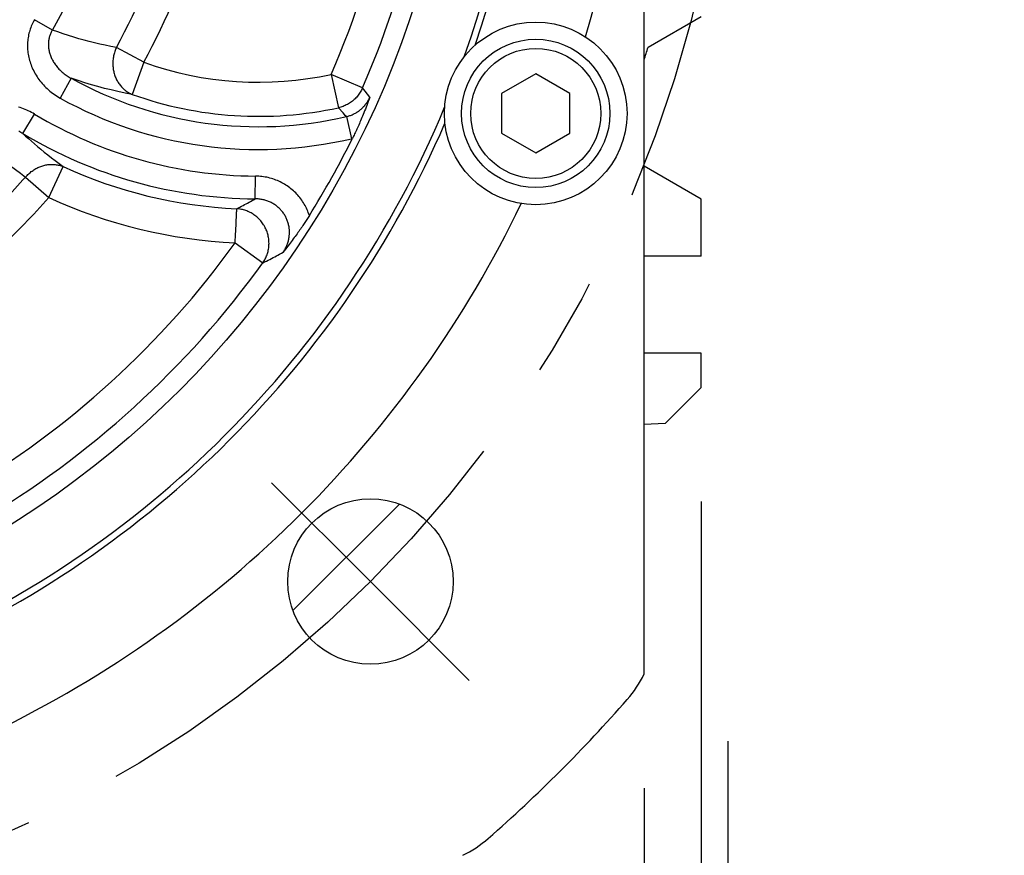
# Model space of a CAD drawing. Header units: millimetres. Extents: x 0 to 420, y 0 to 297.
# Tile 55 of 68: x 328 to 346, y 179 to 193. Entities that reach past the tile are written whole.
import ezdxf

# ---------------------------------------------------------------- set-up
doc = ezdxf.new("R2010")
doc.units = ezdxf.units.MM
doc.header["$LTSCALE"] = 23.1
doc.linetypes.add('CENTER', pattern=[0.6, 0.375, -0.075, 0.075, -0.075])
doc.layers.get('0').update_dxf_attribs({"linetype": 'CONTINUOUS'})
for name, color, linetype in [('AXIS', 7, 'CONTINUOUS'), ('COMPONENTS', 7, 'CONTINUOUS'), ('CUT', 7, 'CONTINUOUS'), ('DIMENSION', 7, 'CONTINUOUS')]:
    doc.layers.add(name, color=color, linetype=linetype)
doc.styles.get("Standard").update_dxf_attribs({"font": 'arial.ttf'})
doc.styles.add('TEXTSTYLE_4', font='gdt')
doc.dimstyles.new('DIMSTYLE_10', dxfattribs={"dimtxt": 3, "dimasz": 4, "dimexe": 0.18, "dimexo": 0.0625, "dimgap": 0.09, "dimtad": 1, "dimdec": 3, "dimlfac": 5, "dimdsep": 46, "dimtxsty": 'Standard', "dimblk": '_FILLED', "dimblk1": '_FILLED', "dimblk2": '_FILLED', "dimcen": 0.09, "dimadec": 0, "dimazin": 0, "dimtp": 0.5, "dimtm": 0.5, "dimtfac": 1, "dimtdec": 3, "dimtofl": 0, "dimtmove": 0, "dimatfit": 3, "dimldrblk": '_FILLED', "dimfxl": 1, "dimtolj": 1, "dimarcsym": 0})
doc.dimstyles.new('DIMSTYLE_13', dxfattribs={"dimtxt": 3, "dimasz": 4, "dimexe": 0.18, "dimexo": 0.0625, "dimgap": 0.09, "dimtad": 1, "dimdec": 1, "dimlfac": 5, "dimdsep": 46, "dimtxsty": 'Standard', "dimblk": '_FILLED', "dimblk1": '_FILLED', "dimblk2": '_FILLED', "dimcen": 0.09, "dimadec": 0, "dimazin": 0, "dimtp": 0.5, "dimtm": 0.5, "dimtfac": 1, "dimtdec": 1, "dimtofl": 0, "dimtmove": 0, "dimatfit": 3, "dimldrblk": '_FILLED', "dimfxl": 1, "dimtolj": 1, "dimarcsym": 0})
doc.dimstyles.new('DIMSTYLE_5', dxfattribs={"dimtxt": 3, "dimasz": 4, "dimexe": 0.18, "dimexo": 0.0625, "dimgap": 0.09, "dimtad": 1, "dimtih": 1, "dimtoh": 1, "dimdec": 3, "dimlfac": 5, "dimdsep": 46, "dimtxsty": 'Standard', "dimblk": '_FILLED', "dimblk1": '_FILLED', "dimblk2": '_FILLED', "dimcen": 0.09, "dimadec": 0, "dimazin": 0, "dimtp": 0.2, "dimtm": 0.2, "dimtfac": 1, "dimtdec": 3, "dimtofl": 0, "dimtmove": 0, "dimatfit": 3, "dimldrblk": '_FILLED', "dimfxl": 1, "dimtolj": 1, "dimarcsym": 0})

# ---------------------------------------------------------------- blocks, each defined once
blk = doc.blocks.new('_FILLED')
at = {"color": 0, "linetype": 'ByBlock'}
blk.add_solid([(0, 0), (-1, 0.1625), (-1, -0.1625)], dxfattribs=at)
blk = doc.blocks.new('*D5')
at = {"layer": 'DIMENSION', "color": 2, "linetype": 'Continuous', "transparency": 16777216}
for p, q in [((287.147, 213.377), (270.155, 213.377)), ((299.621, 207.701), (287.147, 213.377)), ((287.147, 213.377), (287.147, 213.377))]:
    blk.add_line(p, q, dxfattribs=at)
at = {"layer": 'DIMENSION', "color": 2, "linetype": 'Continuous', "transparency": 16777216, "xscale": 4, "yscale": 4, "zscale": 4, "rotation": 335.5301621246}
blk.add_blockref('_FILLED', (299.621, 207.701), dxfattribs=at)
at = {"layer": 'DIMENSION', "color": 2, "linetype": 'Continuous', "transparency": 16777216, "insert": (284.147, 217.127), "char_height": 3, "width": 10.99257, "attachment_point": 3, "line_spacing_factor": 0.9, "style": 'TEXTSTYLE_4'}
blk.add_mtext('{\\Fgdt;n}\\Farial.ttf;215', dxfattribs=at)
blk = doc.blocks.new('*D17')
at = {"layer": 'DIMENSION', "color": 2, "linetype": 'Continuous', "transparency": 16777216}
for p, q in [((299.19, 179.973), (299.19, 163.395)), ((339.19, 179.973), (339.19, 163.395)), ((299.19, 165.395), (319.19, 165.395)), ((339.19, 165.395), (319.19, 165.395))]:
    blk.add_line(p, q, dxfattribs=at)
at = {"layer": 'DIMENSION', "color": 2, "linetype": 'Continuous', "transparency": 16777216, "xscale": 4, "yscale": 4, "zscale": 4, "rotation": 180}
blk.add_blockref('_FILLED', (299.19, 165.395), dxfattribs=at)
at = {"layer": 'DIMENSION', "color": 2, "linetype": 'Continuous', "transparency": 16777216, "xscale": 4, "yscale": 4, "zscale": 4}
blk.add_blockref('_FILLED', (339.19, 165.395), dxfattribs=at)
at = {"layer": 'DIMENSION', "color": 2, "linetype": 'Continuous', "transparency": 16777216, "insert": (319.19, 169.145), "char_height": 3, "width": 11.11757, "attachment_point": 2, "line_spacing_factor": 0.9, "style": 'TEXTSTYLE_4'}
blk.add_mtext('{\\Fgdt;o}\\Farial.ttf;200', dxfattribs=at)
blk = doc.blocks.new('*D23')
at = {"color": 2, "linetype": 'Continuous', "transparency": 16777216}
for p, q in [((298.19, 185.175), (298.19, 155.395)), ((340.19, 184.995), (340.19, 155.395)), ((298.19, 157.395), (319.19, 157.395)), ((340.19, 157.395), (319.19, 157.395))]:
    blk.add_line(p, q, dxfattribs=at)
at = {"color": 2, "linetype": 'Continuous', "transparency": 16777216, "xscale": 4, "yscale": 4, "zscale": 4, "rotation": 180}
blk.add_blockref('_FILLED', (298.19, 157.395), dxfattribs=at)
at = {"color": 2, "linetype": 'Continuous', "transparency": 16777216, "xscale": 4, "yscale": 4, "zscale": 4}
blk.add_blockref('_FILLED', (340.19, 157.395), dxfattribs=at)
at = {"color": 2, "linetype": 'Continuous', "transparency": 16777216, "insert": (319.19, 161.145), "char_height": 3, "width": 11.11757, "attachment_point": 2, "line_spacing_factor": 0.9, "style": 'TEXTSTYLE_4'}
blk.add_mtext('{\\Fgdt;o}\\Farial.ttf;210', dxfattribs=at)
blk = doc.blocks.new('*D24')
at = {"color": 2, "linetype": 'Continuous', "transparency": 16777216}
for p, q in [((328.98, 241.494), (364.19, 241.494)), ((362.19, 241.494), (362.19, 209.645)), ((362.19, 177.795), (362.19, 209.645)), ((332.99, 177.795), (364.19, 177.795))]:
    blk.add_line(p, q, dxfattribs=at)
at = {"color": 2, "linetype": 'Continuous', "transparency": 16777216, "xscale": 4, "yscale": 4, "zscale": 4}
for p, rotation in [((362.19, 241.494), 90), ((362.19, 177.795), 270)]:
    blk.add_blockref('_FILLED', p, dxfattribs=dict(at, rotation=rotation))
at = {"color": 2, "linetype": 'Continuous', "transparency": 16777216, "insert": (358.44, 209.645), "char_height": 3, "width": 13.27138, "attachment_point": 2, "rotation": 90, "line_spacing_factor": 0.9}
blk.add_mtext('(318.5)', dxfattribs=at)

msp = doc.modelspace()

# ---------------------------------------------------------------- linework, layer by layer
at = {"layer": 'AXIS', "color": 7, "linetype": 'Continuous'}
for p, q in [((339.25819, 192.957), (340.19013, 193.49505)), ((340.19013, 190.29505), (339.19013, 190.8724)), ((340.19013, 189.29505), (340.19013, 190.29505)), ((334.90154, 184.94941), (333.03578, 183.08364))]:
    msp.add_line(p, q, dxfattribs=at)
at = {"layer": 'AXIS', "color": 2, "linetype": 'CENTER'}
for p, q in [((334.39292, 183.59226), (332.66051, 185.32467)), ((334.39292, 183.59226), (336.12533, 181.85985)), ((340.66201, 172.39505), (340.66201, 180.79505))]:
    msp.add_line(p, q, dxfattribs=at)
msp.add_circle((319.19013, 198.79505), 21.5, dxfattribs=at)
at = {"layer": 'AXIS', "color": 7, "linetype": 'Continuous'}
msp.add_arc((319.19013, 198.79505), 20.9, 343.125657, 343.779615, dxfattribs=at)
at = {"layer": 'COMPONENTS', "color": 7, "linetype": 'Continuous'}
for p, q in [((339.19013, 181.97335), (339.19013, 215.61676)), ((337.29013, 192.48787), (336.69013, 192.14146)), ((337.89013, 192.14146), (337.29013, 192.48787)), ((336.69013, 192.14146), (336.69013, 191.44864)), ((337.89013, 191.44864), (337.89013, 192.14146)), ((336.69013, 191.44864), (337.29013, 191.10223)), ((337.29013, 191.10223), (337.89013, 191.44864))]:
    msp.add_line(p, q, dxfattribs=at)
at = {"layer": 'COMPONENTS', "color": 9, "linetype": 'Continuous'}
for p, q in [((328.81869, 193.25686), (328.50445, 193.43761)), ((330.41939, 192.69081), (329.94163, 192.95052)), ((330.41939, 192.69081), (330.21842, 192.12789)), ((329.15066, 192.41087), (328.95743, 192.06238)), ((334.25394, 192.24069), (333.70586, 192.47916)), ((333.70586, 192.47916), (333.83296, 191.89511)), ((334.29951, 192.18354), (334.25394, 192.24069)), ((334.34198, 192.13046), (334.29951, 192.18354)), ((334.38273, 192.0797), (334.34198, 192.13046)), ((328.30309, 191.44088), (328.50796, 191.78266)), ((333.97199, 191.73929), (333.95756, 191.75542)), ((333.97199, 191.73929), (334.06262, 191.35126)), ((334.06262, 191.35126), (334.07685, 191.35469)), ((328.75777, 190.32048), (329.00702, 190.86374)), ((328.35071, 190.68104), (328.75777, 190.32048)), ((332.37405, 190.29822), (332.37696, 190.69669)), ((332.03319, 189.7292), (332.04687, 190.02382)), ((332.04687, 190.02382), (332.04901, 190.06957)), ((332.04901, 190.06957), (332.04939, 190.07749)), ((332.02381, 189.52717), (332.03101, 189.68221)), ((332.03101, 189.68221), (332.03319, 189.7292)), ((332.02381, 189.52717), (332.50838, 189.17724))]:
    msp.add_line(p, q, dxfattribs=at)
for points in [[(328.50445, 193.43761), (328.49207, 193.41541), (328.48031, 193.39282), (328.46917, 193.36985), (328.45863, 193.34647), (328.44871, 193.3227), (328.43946, 193.29861), (328.43088, 193.27421), (328.42297, 193.24948), (328.41576, 193.22451), (328.40927, 193.19928), (328.40349, 193.17382), (328.39844, 193.14818), (328.39412, 193.12239), (328.39054, 193.09642), (328.3877, 193.07035), (328.3856, 193.04418), (328.38424, 193.01789), (328.38364, 192.99151), (328.38378, 192.96503), (328.38467, 192.93846), (328.38633, 192.91181), (328.38875, 192.88507), (328.39194, 192.85827), (328.39591, 192.83144), (328.40067, 192.80459), (328.4062, 192.77772), (328.41252, 192.75089), (328.41963, 192.7241), (328.42753, 192.69736), (328.43623, 192.67072), (328.44572, 192.64418), (328.456, 192.61774), (328.46708, 192.59147), (328.47896, 192.56535), (328.49163, 192.5394), (328.5051, 192.51367), (328.51935, 192.48816), (328.53441, 192.46288), (328.55023, 192.43789), (328.56684, 192.41321), (328.58422, 192.38882), (328.60236, 192.3648), (328.62125, 192.34115), (328.6409, 192.31788), (328.66127, 192.29504), (328.68236, 192.27265), (328.70417, 192.25071), (328.72667, 192.22928), (328.74985, 192.20836), (328.77371, 192.18795), (328.79819, 192.16814), (328.82331, 192.14891), (328.84905, 192.13028), (328.87533, 192.1123), (328.90215, 192.095), (328.92952, 192.07836), (328.95743, 192.06238)], [(328.8187, 193.25686), (328.81099, 193.24365), (328.8037, 193.23017), (328.79682, 193.21643), (328.79035, 193.20245), (328.78432, 193.18823), (328.77873, 193.17379), (328.77359, 193.15913), (328.76892, 193.14428), (328.76471, 193.12925), (328.76098, 193.11406), (328.75774, 193.0987), (328.75497, 193.08322), (328.7527, 193.06763), (328.75093, 193.05193), (328.74964, 193.03613), (328.74885, 193.02025), (328.74856, 193.0043), (328.74877, 192.98827), (328.74947, 192.97216), (328.75068, 192.95598), (328.75239, 192.93973), (328.75461, 192.92341), (328.75734, 192.90705), (328.76059, 192.89064), (328.76436, 192.87419), (328.76865, 192.85773), (328.77346, 192.84127), (328.77879, 192.82482), (328.78464, 192.80839), (328.79102, 192.79199), (328.79792, 192.77563), (328.80534, 192.75934), (328.81329, 192.74311), (328.82177, 192.72696), (328.83076, 192.71091), (328.84028, 192.69496), (328.85032, 192.67913), (328.86088, 192.66344), (328.87194, 192.6479), (328.88352, 192.63252), (328.8956, 192.61732), (328.90818, 192.60232), (328.92125, 192.58752), (328.93481, 192.57296), (328.94884, 192.55863), (328.96334, 192.54456), (328.97831, 192.53075), (328.99372, 192.51724), (329.00958, 192.50402), (329.02587, 192.49111), (329.04257, 192.47854), (329.05967, 192.46631), (329.07717, 192.45444), (329.09503, 192.44295), (329.11323, 192.43186), (329.13178, 192.42116), (329.15066, 192.41087)], [(329.94163, 192.95052), (329.84242, 192.9692), (329.74511, 192.98901), (329.6497, 193.0099), (329.55674, 193.03168), (329.46565, 193.05446), (329.37472, 193.07862), (329.28375, 193.10412), (329.19293, 193.13096), (329.10112, 193.15962), (329.00796, 193.19025), (328.91382, 193.22266), (328.8187, 193.25686)], [(329.94163, 192.95052), (329.93364, 192.93267), (329.92618, 192.91458), (329.91925, 192.89627), (329.91285, 192.87773), (329.907, 192.85897), (329.9017, 192.84004), (329.89696, 192.82095), (329.89279, 192.80171), (329.88918, 192.78236), (329.88614, 192.76291), (329.88367, 192.74337), (329.88178, 192.72379), (329.88047, 192.70417), (329.87974, 192.68453), (329.87959, 192.6649), (329.88002, 192.6453), (329.88104, 192.62575), (329.88263, 192.60627), (329.8848, 192.58688), (329.88755, 192.5676), (329.89087, 192.54845), (329.89475, 192.52946), (329.89921, 192.51064), (329.90422, 192.49201), (329.90979, 192.4736), (329.9159, 192.45543), (329.92256, 192.4375), (329.92975, 192.41985), (329.93748, 192.40249), (329.94571, 192.38544), (329.95446, 192.36872), (329.96371, 192.35235), (329.97345, 192.33634), (329.98367, 192.32071), (329.99437, 192.30548), (330.00551, 192.29067), (330.0171, 192.27628), (330.02913, 192.26235), (330.04158, 192.24887), (330.05443, 192.23587), (330.06768, 192.22336), (330.0813, 192.21135), (330.09529, 192.19986), (330.10963, 192.1889), (330.1243, 192.17848), (330.13929, 192.16861), (330.15458, 192.1593), (330.17016, 192.15057), (330.186, 192.14241), (330.20209, 192.13485), (330.21842, 192.12789)], [(330.21842, 192.12789), (330.09221, 192.1521), (329.96877, 192.17813), (329.84812, 192.20585), (329.73155, 192.23475), (329.61782, 192.26497), (329.5032, 192.2975), (329.38647, 192.33279), (329.26894, 192.37056), (329.15066, 192.41087)], [(334.25394, 192.24069), (334.24516, 192.22163), (334.23576, 192.20296), (334.22573, 192.18465), (334.21505, 192.16668), (334.20373, 192.14905), (334.19182, 192.13184), (334.17932, 192.11507), (334.16623, 192.09872), (334.15259, 192.08284), (334.13841, 192.06745), (334.12369, 192.05255), (334.10847, 192.03817), (334.09276, 192.02434), (334.07658, 192.01105), (334.05994, 191.99834), (334.04288, 191.98621), (334.0254, 191.97468), (334.00753, 191.96377), (333.9893, 191.95348), (333.97072, 191.94383), (333.95182, 191.93484), (333.93262, 191.92651), (333.91315, 191.91885), (333.89342, 191.91187), (333.87346, 191.90558), (333.8533, 191.89999), (333.83296, 191.89511)], [(333.97199, 191.73929), (333.98726, 191.74303), (334.00233, 191.74714), (334.01719, 191.75161), (334.03179, 191.75643), (334.04617, 191.76158), (334.06044, 191.76711), (334.07462, 191.77303), (334.08866, 191.77933), (334.10253, 191.78598), (334.11621, 191.79298), (334.12971, 191.80034), (334.143, 191.80803), (334.15607, 191.81606), (334.16892, 191.82441), (334.18155, 191.8331), (334.19394, 191.8421), (334.2061, 191.85142), (334.21801, 191.86105), (334.22969, 191.87099), (334.2411, 191.88124), (334.25226, 191.89178), (334.26314, 191.90262), (334.27375, 191.91375), (334.28407, 191.92514), (334.2941, 191.93681), (334.30382, 191.94873), (334.31321, 191.96088), (334.32228, 191.97326), (334.33102, 191.98585), (334.33942, 191.99865), (334.34747, 192.01162), (334.35517, 192.02478), (334.36255, 192.03817), (334.36961, 192.0518), (334.37634, 192.06565), (334.38273, 192.0797)], [(328.50796, 191.78266), (328.48082, 191.79844), (328.4534, 191.81346), (328.42569, 191.82771), (328.39767, 191.84121), (328.36936, 191.85394), (328.34086, 191.86588), (328.31217, 191.87702), (328.2833, 191.88737), (328.25432, 191.8969), (328.22524, 191.90563)], [(333.89782, 191.82231), (333.84975, 191.87624), (333.83296, 191.89511)], [(333.95756, 191.75542), (333.91304, 191.80524), (333.89782, 191.82231)], [(327.47444, 191.39566), (327.53116, 191.34357), (327.59064, 191.29004), (327.65288, 191.23511), (327.7178, 191.17877), (327.78551, 191.12104), (327.85631, 191.06197), (327.93022, 191.00157), (328.00726, 190.93986), (328.08777, 190.87692), (328.17188, 190.81279), (328.25952, 190.74748), (328.35071, 190.68104)], [(328.30309, 191.44088), (328.28514, 191.45184), (328.26703, 191.46234), (328.24874, 191.47236), (328.23031, 191.48192)], [(328.30309, 191.44088), (328.3506, 191.39763), (328.39997, 191.3534), (328.45123, 191.30823), (328.50441, 191.26218), (328.55955, 191.21525), (328.61677, 191.16744), (328.6761, 191.11878), (328.7376, 191.06933), (328.80138, 191.01905), (328.86753, 190.96798), (328.93606, 190.91619), (329.00702, 190.86374)], [(328.35071, 190.68104), (328.36357, 190.69569), (328.37683, 190.70992), (328.39047, 190.72373), (328.40452, 190.73712), (328.41895, 190.75009), (328.43373, 190.76259), (328.44884, 190.77463), (328.4643, 190.7862), (328.48006, 190.79726), (328.4961, 190.80783), (328.51244, 190.81788), (328.52902, 190.82741), (328.54584, 190.8364), (328.5629, 190.84484), (328.58016, 190.85274), (328.5976, 190.86007), (328.61522, 190.86683), (328.63298, 190.87302), (328.65087, 190.87862), (328.66889, 190.88363), (328.68699, 190.88805), (328.70516, 190.89187), (328.7234, 190.89509), (328.74166, 190.8977), (328.75995, 190.8997), (328.77823, 190.90109), (328.7965, 190.90187), (328.81472, 190.90203), (328.83288, 190.90158), (328.85096, 190.90052), (328.86894, 190.89884), (328.88681, 190.89655), (328.90454, 190.89366), (328.92211, 190.89016), (328.93952, 190.88606), (328.95673, 190.88136), (328.97372, 190.87608), (328.99049, 190.8702), (329.00702, 190.86374)], [(333.32266, 190.00615), (333.31399, 190.03221), (333.30461, 190.05798), (333.29452, 190.08346), (333.28372, 190.10866), (333.27221, 190.13357), (333.26002, 190.15813), (333.24715, 190.18234), (333.23359, 190.20621), (333.21938, 190.22967), (333.20452, 190.25274), (333.18901, 190.2754), (333.17287, 190.29762), (333.15612, 190.31938), (333.13874, 190.3407), (333.12077, 190.36153), (333.10221, 190.38185), (333.08307, 190.40168), (333.06339, 190.42097), (333.04316, 190.43971), (333.02238, 190.45791), (333.00111, 190.47552), (332.97934, 190.49254), (332.95707, 190.50897), (332.93435, 190.52478), (332.91118, 190.53996), (332.88756, 190.55451), (332.86353, 190.56841), (332.83909, 190.58165), (332.81423, 190.59423), (332.78901, 190.60613), (332.76343, 190.61734), (332.73748, 190.62785), (332.71125, 190.63764), (332.68471, 190.64671), (332.65788, 190.65506), (332.63086, 190.66264), (332.60372, 190.66947), (332.57639, 190.67553), (332.54877, 190.68085), (332.52082, 190.68544), (332.49258, 190.68928), (332.46407, 190.69233), (332.4353, 190.69458), (332.40626, 190.69603), (332.37696, 190.69669)], [(332.05154, 190.12425), (332.07957, 190.13887), (332.10725, 190.15339), (332.13457, 190.16783), (332.16146, 190.18212), (332.18801, 190.19631), (332.21445, 190.21053), (332.24077, 190.22478), (332.26698, 190.23905), (332.2934, 190.25351), (332.32009, 190.26822), (332.34698, 190.28312), (332.37405, 190.29822)], [(332.86165, 189.36104), (332.87127, 189.37511), (332.88051, 189.38944), (332.88936, 189.40402), (332.89782, 189.41885), (332.90587, 189.4339), (332.9135, 189.44916), (332.9207, 189.46461), (332.92747, 189.48024), (332.9338, 189.49603), (332.93968, 189.51195), (332.94511, 189.52801), (332.95008, 189.54417), (332.95459, 189.56043), (332.95864, 189.57678), (332.96222, 189.59319), (332.96535, 189.60967), (332.968, 189.6262), (332.9702, 189.64276), (332.97192, 189.65936), (332.97319, 189.67598), (332.97398, 189.69261), (332.97431, 189.70923), (332.97417, 189.72584), (332.97356, 189.74242), (332.97249, 189.75895), (332.97095, 189.77543), (332.96895, 189.79185), (332.9665, 189.80818), (332.96358, 189.82442), (332.9602, 189.84055), (332.95638, 189.85658), (332.9521, 189.87247), (332.94738, 189.88823), (332.94221, 189.90384), (332.9366, 189.9193), (332.93056, 189.93458), (332.92408, 189.94968), (332.91718, 189.96459), (332.90986, 189.9793), (332.90212, 189.9938), (332.89397, 190.00807), (332.88541, 190.0221), (332.87645, 190.0359), (332.86711, 190.04943), (332.85737, 190.06271), (332.84725, 190.07571), (332.83676, 190.08842), (332.8259, 190.10085), (332.81468, 190.11297), (332.80311, 190.12478), (332.7912, 190.13627), (332.77895, 190.14743), (332.76638, 190.15825), (332.75349, 190.16872), (332.7403, 190.17884), (332.72681, 190.18859), (332.71304, 190.19796), (332.69898, 190.20696), (332.68466, 190.21558), (332.67008, 190.2238), (332.65524, 190.23163), (332.64015, 190.23905), (332.62483, 190.24606), (332.60929, 190.25266), (332.59353, 190.25883), (332.57758, 190.26458), (332.56145, 190.26988), (332.54514, 190.27475), (332.52871, 190.27916), (332.51219, 190.28311), (332.49557, 190.2866), (332.47875, 190.28965), (332.46173, 190.29226), (332.44454, 190.2944), (332.42717, 190.29608), (332.40961, 190.29729), (332.3919, 190.298), (332.37405, 190.29822)], [(332.04939, 190.07749), (332.05001, 190.09158), (332.05031, 190.09774), (332.05079, 190.1083)], [(332.05079, 190.1083), (332.05101, 190.1127), (332.05118, 190.11649), (332.05129, 190.11969), (332.0514, 190.12227), (332.05154, 190.12425)], [(332.50838, 189.17724), (332.51965, 189.19392), (332.53032, 189.21094), (332.5404, 189.2283), (332.5499, 189.24602), (332.5588, 189.26409), (332.56709, 189.28245), (332.57474, 189.30108), (332.58177, 189.31999), (332.58816, 189.33913), (332.59389, 189.35848), (332.59897, 189.37803), (332.60339, 189.39775), (332.60715, 189.41762), (332.61023, 189.43762), (332.61264, 189.45772), (332.61437, 189.47789), (332.61542, 189.49812), (332.6158, 189.51839), (332.61549, 189.53867), (332.6145, 189.55893), (332.61284, 189.57916), (332.6105, 189.59933), (332.60748, 189.61942), (332.60379, 189.6394), (332.59944, 189.65925), (332.59442, 189.67894), (332.58875, 189.69847), (332.58243, 189.7178), (332.57547, 189.7369), (332.56787, 189.75577), (332.55965, 189.77438), (332.55081, 189.79269), (332.54137, 189.81071), (332.53133, 189.8284), (332.52071, 189.84574), (332.50951, 189.86272), (332.49776, 189.87931), (332.48547, 189.8955), (332.47264, 189.91126), (332.4593, 189.92658), (332.44546, 189.94144), (332.43113, 189.95583), (332.41633, 189.96973), (332.40109, 189.98311), (332.38541, 189.99597), (332.36931, 190.0083), (332.35282, 190.02006), (332.33595, 190.03127), (332.31872, 190.04189), (332.30115, 190.05192), (332.28327, 190.06135), (332.26508, 190.07017), (332.24662, 190.07836), (332.2279, 190.08592), (332.20895, 190.09284), (332.18978, 190.0991), (332.17042, 190.10471), (332.1509, 190.10965), (332.13123, 190.11393), (332.11143, 190.11753), (332.09154, 190.12045), (332.07156, 190.1227), (332.05154, 190.12425)], [(332.50838, 189.17724), (332.53905, 189.19267), (332.56934, 189.208), (332.59925, 189.22324), (332.62869, 189.23833), (332.65776, 189.25332), (332.68672, 189.26835), (332.71555, 189.2834), (332.74428, 189.29848), (332.77322, 189.31377), (332.80248, 189.32932), (332.83196, 189.34507), (332.86165, 189.36104)]]:
    msp.add_lwpolyline(points, dxfattribs=at)
at = {"layer": 'COMPONENTS', "color": 7, "linetype": 'Continuous'}
for points in [[(334.38273, 192.0797), (334.36928, 192.04259), (334.35598, 192.00637), (334.34284, 191.97104), (334.32985, 191.93657), (334.31704, 191.90298), (334.30443, 191.87039), (334.29207, 191.83889), (334.27994, 191.8084), (334.26795, 191.77868), (334.25609, 191.74968), (334.24439, 191.72146), (334.23286, 191.694), (334.22151, 191.66733), (334.21034, 191.64142), (334.19934, 191.6162), (334.18851, 191.59167), (334.17785, 191.56783), (334.1673, 191.54449), (334.15685, 191.52162), (334.14651, 191.49926), (334.13627, 191.47734), (334.12612, 191.45584), (334.11606, 191.43477), (334.1061, 191.41412), (334.09625, 191.39389), (334.0865, 191.37408), (334.07685, 191.35469)], [(333.32266, 190.00615), (333.31231, 189.98955), (333.3017, 189.9727), (333.29084, 189.9556), (333.27974, 189.93824), (333.26838, 189.92062), (333.25676, 189.90276), (333.2449, 189.88466), (333.23278, 189.86632), (333.22035, 189.84765), (333.20759, 189.82866), (333.19452, 189.80935), (333.18107, 189.78967), (333.16724, 189.76958), (333.15303, 189.74913), (333.13843, 189.72829), (333.12344, 189.70709), (333.10806, 189.68551), (333.09223, 189.6635), (333.07598, 189.64111), (333.05928, 189.6183), (333.04204, 189.59496), (333.02422, 189.57105), (333.00586, 189.54662), (332.98689, 189.52161), (332.96726, 189.49594), (332.94702, 189.46971), (332.92633, 189.44308), (332.90523, 189.41612), (332.88368, 189.38877), (332.86165, 189.36104)]]:
    msp.add_lwpolyline(points, dxfattribs=at)
for centre, radius in [((319.19013, 198.79505), 16.765), ((337.29013, 191.79505), 1.6), ((337.29013, 191.79505), 1.3), ((337.29013, 191.79505), 1.14), ((334.39292, 183.59226), 1.45)]:
    msp.add_circle(centre, radius, dxfattribs=at)
for centre, radius, start, end in [((319.19013, 198.79505), 17.88453, 340.375063, 19.624937), ((319.19013, 198.79505), 18, 341.195208, 18.804792), ((319.19013, 198.79505), 19.8, 343.390677, 16.609323), ((319.19013, 198.79505), 17.88453, 292.662056, 337.337944), ((319.19013, 198.79505), 18, 293.482201, 336.517799), ((319.19013, 198.79505), 16.64252, 328.122861, 333.44418), ((319.19013, 198.79505), 19.8, 295.677669, 334.322331), ((337.39013, 182.84513), 2, 318.76967, 334.158067), ((319.19013, 198.79505), 26.2, 311.23033, 318.76967), ((335.14005, 180.59505), 2, 295.841933, 311.23033)]:
    msp.add_arc(centre, radius, start, end, dxfattribs=at)
at = {"layer": 'COMPONENTS', "color": 9, "linetype": 'Continuous'}
for centre, radius, start, end in [((319.19013, 198.79505), 15.83026, 336.48582, 0.164964), ((319.19013, 198.79505), 16.42797, 336.48582, 0.164964), ((319.19013, 198.79505), 11.1077, 330.093222, 354.229384), ((319.19013, 198.79505), 12.23738, 331.471412, 354.466959), ((319.19013, 198.79505), 12.78117, 331.471412, 354.466959), ((332.43259, 198.32995), 5.98774, 250.353192, 282.277458), ((332.43259, 198.32995), 6.76805, 240.993111, 283.146993), ((332.43259, 198.32995), 7.16653, 240.993112, 283.147004), ((332.43259, 198.32995), 6.58545, 250.353192, 282.277458), ((332.43259, 198.32995), 7.63347, 239.060334, 269.582415), ((332.43259, 198.32995), 8.03195, 239.060346, 269.582393), ((332.43259, 198.32995), 8.21455, 245.353888, 267.341216), ((319.19013, 198.79505), 12.23738, 313.236515, 318.466959), ((319.19013, 198.79505), 12.78117, 312.853864, 318.466959), ((332.43259, 198.32995), 8.81226, 245.353888, 267.341216), ((319.19013, 198.79505), 15.83026, 300.48582, 324.164964), ((319.19013, 198.79505), 16.42797, 300.48582, 324.164964)]:
    msp.add_arc(centre, radius, start, end, dxfattribs=at)
at = {"layer": 'CUT', "color": 7, "linetype": 'Continuous'}
for p, q in [((340.19013, 189.29505), (339.19013, 189.29505)), ((340.19013, 187.59505), (339.19013, 187.59505)), ((340.19013, 186.99505), (340.19013, 187.59505)), ((339.55744, 186.36237), (340.19013, 186.99505)), ((339.55744, 186.36237), (339.19013, 186.3434))]:
    msp.add_line(p, q, dxfattribs=at)

# ---------------------------------------------------------------- dimensions: what is measured, and where the dimension line sits
at = {"color": 2, "linetype": 'Continuous'}
dim = msp.add_linear_dim(base=(362.19013, 177.79505), p1=(328.98035, 241.49414), p2=(332.99013, 177.79505), angle=270, text='(<>)', dimstyle='DIMSTYLE_13', dxfattribs=at)
dim.commit()
dim.dimension.update_dxf_attribs({"geometry": '*D24', "text_midpoint": (361.27061, 207.68705), "dimtype": 160})
dim = msp.add_linear_dim(base=(340.19013, 157.39505), p1=(298.19013, 185.17485), p2=(340.19013, 184.99505), text='{\\Fgdt;o}<>', dimstyle='DIMSTYLE_10', dxfattribs=at)
dim.commit()
dim.dimension.update_dxf_attribs({"geometry": '*D23', "text_midpoint": (316.41074, 159.64505), "dimtype": 160})
at = {"layer": 'DIMENSION', "color": 2, "linetype": 'Continuous'}
dim = msp.add_diameter_dim_2p(p1=(299.62127, 207.70066), p2=(338.75899, 189.88945), dimstyle='DIMSTYLE_5', dxfattribs=at)
dim.commit()
dim.dimension.update_dxf_attribs({"geometry": '*D5', "text_midpoint": (273.15478, 215.62742), "dimtype": 163})
dim = msp.add_linear_dim(base=(339.19013, 165.39505), p1=(299.19013, 179.97335), p2=(339.19013, 179.97335), text='{\\Fgdt;o}<>', dimstyle='DIMSTYLE_10', dxfattribs=at)
dim.commit()
dim.dimension.update_dxf_attribs({"geometry": '*D17', "text_midpoint": (316.41074, 167.64505), "dimtype": 160})

doc.saveas('drawing.dxf')
